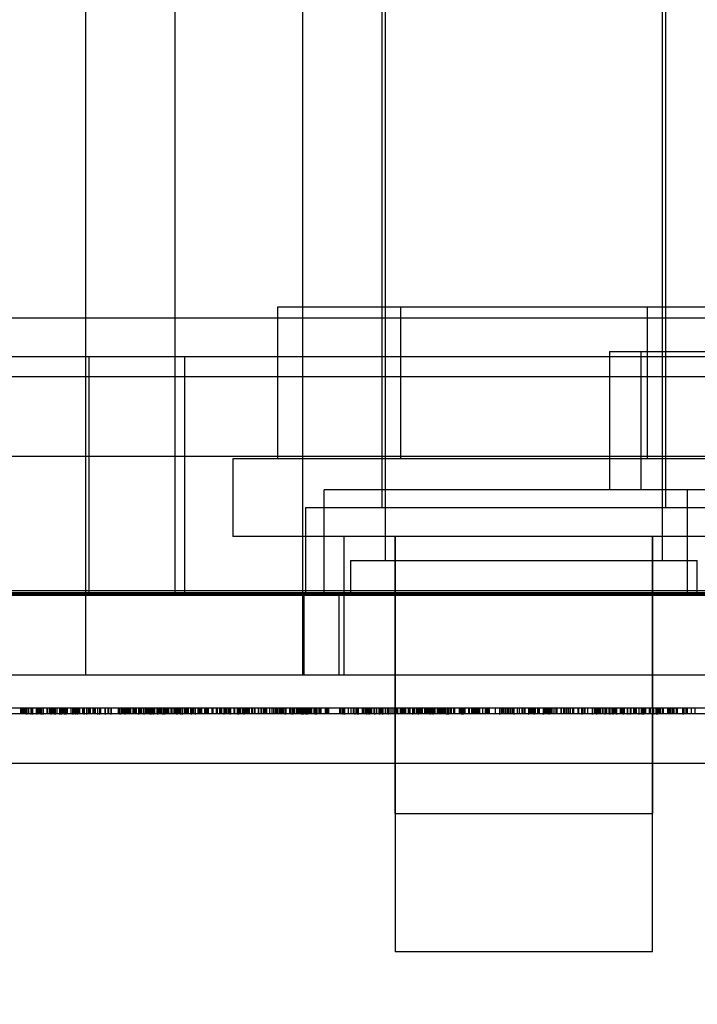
# Model space of a CAD drawing. Header units: inches. Extents: x 1 to 240, y -1 to 159.
# Tile 57 of 111: x 78.911 to 79.522, y 137.375 to 138.264. Entities that reach past the tile are written whole.
import ezdxf
from ezdxf.enums import TextEntityAlignment as Align
from ezdxf.lldxf.tags import DXFTag

# ---------------------------------------------------------------- set-up
doc = ezdxf.new("R2010")
doc.units = ezdxf.units.IN
doc.header["$MEASUREMENT"] = 0
for name, color, linetype in [('COM43543', 7, 'Continuous'), ('COM54932', 7, 'Continuous'), ('COM70219', 7, 'Continuous'), ('COM70657-14', 7, 'Continuous'), ('Default', 7, 'Continuous'), ('HAN13060', 7, 'Continuous'), ('HAN13060_SCREW', 7, 'Continuous'), ('HAN_NUT', 7, 'Continuous'), ('LAB20180', 7, 'Continuous'), ('LOC13320', 7, 'Continuous'), ('NTS17050', 7, 'Continuous'), ('STD21879', 7, 'Continuous')]:
    doc.layers.add(name, color=color, linetype=linetype)
doc.styles.add('SEACAD_Times_New_Roman', font='times.ttf')
tags = doc.linetypes.add('HIDDEN2', pattern=[0.1875, 0.125, -0.0625]).pattern_tags.tags
tags[6:7] = [DXFTag(74, 4), DXFTag(75, 0), DXFTag(340, '0'), DXFTag(46, 0.0), DXFTag(50, 0.0), DXFTag(44, 0.0), DXFTag(45, 0.0)]
tags[4:5] = [DXFTag(74, 4), DXFTag(75, 0), DXFTag(340, '0'), DXFTag(46, 0.0), DXFTag(50, 0.0), DXFTag(44, 0.0), DXFTag(45, 0.0)]
doc.dimstyles.new('HAMMOND_(STH_-_240x160)', dxfattribs={"dimtxt": 1, "dimasz": 1.25, "dimexe": 0.5, "dimexo": 0.5, "dimgap": 0.25, "dimtad": 0, "dimtih": 1, "dimtoh": 1, "dimzin": 0, "dimdsep": 46, "dimtxsty": 'SEACAD_Times_New_Roman', "dimblk1": '_SE_FILLED', "dimblk2": '_SE_FILLED', "dimsah": 1, "dimcen": 0.5, "dimadec": 0, "dimazin": 0, "dimtfac": 0.8, "dimtofl": 0, "dimtmove": 0, "dimatfit": 3, "dimfxl": 1, "dimtolj": 1, "dimtzin": 0, "dimarcsym": 0})

# ---------------------------------------------------------------- blocks, each defined once
blk = doc.blocks.new('SE4')
at = {"layer": 'COM43543', "color": 7, "linetype": 'HIDDEN2'}
for p, q in [((80.42189, 137.94166), (53.05964, 137.94166)), ((80.42189, 137.86966), (53.05964, 137.86966))]:
    blk.add_line(p, q, dxfattribs=at)
at = {"layer": 'COM54932', "color": 7, "linetype": 'HIDDEN2'}
for p, q in [((79.18571, 137.74453), (79.18571, 137.83953)), ((80.13571, 137.83953), (79.18571, 137.83953)), ((79.51321, 137.83953), (79.51321, 137.74453))]:
    blk.add_line(p, q, dxfattribs=at)
at = {"layer": 'COM70219', "color": 7, "linetype": 'HIDDEN2'}
for p, q in [((80.16171, 137.99453), (53.32271, 137.99453)), ((80.16171, 137.74853), (53.32271, 137.74853)), ((80.16171, 137.74653), (53.32271, 137.74653)), ((80.16171, 137.74553), (53.32271, 137.74553))]:
    blk.add_line(p, q, dxfattribs=at)
at = {"layer": 'COM70657-14', "color": 7, "linetype": 'HIDDEN2'}
for p, q in [((52.78671, 137.74453), (80.69571, 137.74453)), ((79.16725, 137.74453), (79.16725, 137.67253)), ((79.19871, 137.74453), (79.19871, 137.67253))]:
    blk.add_line(p, q, dxfattribs=at)
at = {"layer": 'COM70657-14', "color": 7, "linetype": 'Continuous'}
blk.add_line((52.78671, 137.67253), (80.69571, 137.67253), dxfattribs=at)
at = {"layer": 'HAN13060', "color": 7, "linetype": 'HIDDEN2'}
for p, q in [((78.97021, 138.37453), (78.97021, 137.67253)), ((79.16614, 138.37453), (79.16614, 137.67253)), ((79.20321, 137.79753), (79.20321, 137.67253)), ((79.24921, 137.79753), (79.24921, 137.54753)), ((79.48221, 137.54753), (79.48221, 137.79753)), ((79.24921, 137.54753), (79.48221, 137.54753))]:
    blk.add_line(p, q, dxfattribs=at)
at = {"layer": 'HAN13060', "color": 7, "linetype": 'Continuous'}
blk.add_line((80.08424, 137.59253), (78.46693, 137.59253), dxfattribs=at)
at = {"layer": 'HAN13060_SCREW', "color": 7, "linetype": 'HIDDEN2'}
for p, q in [((79.25457, 138.00453), (79.14343, 138.00453)), ((79.14343, 138.00453), (79.14343, 137.86753)), ((79.47685, 138.00453), (79.25457, 138.00453)), ((79.25457, 138.00453), (79.25457, 137.86753)), ((79.58799, 138.00453), (79.47685, 138.00453)), ((79.47685, 138.00453), (79.47685, 137.86753)), ((79.62821, 137.86753), (79.10321, 137.86753)), ((79.10321, 137.86753), (79.10321, 137.79753)), ((79.62821, 137.79753), (79.10321, 137.79753)), ((79.24971, 137.79753), (79.24971, 137.42253)), ((79.48171, 137.42253), (79.48171, 137.79753)), ((79.48171, 137.42253), (79.24971, 137.42253))]:
    blk.add_line(p, q, dxfattribs=at)
at = {"layer": 'HAN_NUT', "color": 7, "linetype": 'HIDDEN2'}
for p, q in [((79.05971, 137.95953), (78.75372, 137.95953)), ((78.97321, 137.95953), (78.97321, 137.74453)), ((79.67171, 137.95953), (79.05971, 137.95953)), ((79.05971, 137.74453), (79.05971, 137.95953))]:
    blk.add_line(p, q, dxfattribs=at)
at = {"layer": 'LAB20180', "color": 7, "linetype": 'Continuous'}
for p, q in [((80.42871, 137.64253), (78.17871, 137.64253)), ((80.24074, 137.63753), (78.36668, 137.63753)), ((78.92647, 137.6369), (78.92647, 137.63753)), ((78.94232, 137.6369), (78.94232, 137.63753)), ((78.94688, 137.63753), (78.94688, 137.6369)), ((78.96273, 137.63753), (78.96273, 137.6369)), ((79.04183, 137.6369), (79.04183, 137.63753)), ((79.0576, 137.6369), (79.0576, 137.63753)), ((79.10851, 137.6369), (79.10851, 137.63753)), ((79.11334, 137.6369), (79.11334, 137.63753)), ((79.15646, 137.63753), (79.15646, 137.6369)), ((79.16524, 137.63753), (79.16524, 137.6369)), ((79.16647, 137.6369), (79.16647, 137.63753)), ((79.17058, 137.6369), (79.17058, 137.63753)), ((79.21588, 137.6369), (79.21588, 137.63753)), ((79.23838, 137.6369), (79.23838, 137.63753)), ((79.24362, 137.6369), (79.24362, 137.63753)), ((79.28136, 137.6369), (79.28136, 137.63753)), ((79.28385, 137.6369), (79.28385, 137.63753)), ((79.29634, 137.63753), (79.29634, 137.6369)), ((79.29743, 137.63753), (79.29743, 137.6369)), ((79.35706, 137.6369), (79.35706, 137.63753)), ((79.38333, 137.6369), (79.38333, 137.63753)), ((79.38855, 137.6369), (79.38855, 137.63753)), ((79.43149, 137.6369), (79.43149, 137.63753)), ((79.43874, 137.63753), (79.43874, 137.6369)), ((79.44366, 137.6369), (79.44366, 137.63753)), ((79.44611, 137.63753), (79.44611, 137.6369))]:
    blk.add_line(p, q, dxfattribs=at)
at = {"layer": 'LAB20180', "color": 7, "linetype": 'HIDDEN2'}
for p, q in [((78.91182, 137.63753), (78.91182, 137.64253)), ((78.9124, 137.63753), (78.9124, 137.64253)), ((78.91346, 137.63753), (78.91346, 137.64253)), ((78.9143, 137.63753), (78.9143, 137.64253)), ((78.91452, 137.63753), (78.91452, 137.64253)), ((78.91532, 137.63753), (78.91532, 137.64253)), ((78.91617, 137.63753), (78.91617, 137.64253)), ((78.91707, 137.63753), (78.91707, 137.64253)), ((78.91717, 137.6369), (78.91717, 137.64315)), ((78.91751, 137.63753), (78.91751, 137.64253)), ((78.91897, 137.63753), (78.91897, 137.64253)), ((78.92119, 137.6369), (78.92119, 137.64315)), ((78.92213, 137.63753), (78.92213, 137.64253)), ((78.92235, 137.64315), (78.92235, 137.6369)), ((78.92609, 137.63753), (78.92609, 137.64253)), ((78.92633, 137.63753), (78.92633, 137.64253)), ((78.92647, 137.63753), (78.92647, 137.64315)), ((78.92694, 137.63753), (78.92694, 137.64253)), ((78.92785, 137.63753), (78.92785, 137.64253)), ((78.92789, 137.63753), (78.92789, 137.64253)), ((78.92855, 137.63753), (78.92855, 137.64253)), ((78.92924, 137.63753), (78.92924, 137.64253)), ((78.92931, 137.63753), (78.92931, 137.64253)), ((78.9303, 137.6369), (78.9303, 137.64315)), ((78.93078, 137.63753), (78.93078, 137.64253)), ((78.93084, 137.6369), (78.93084, 137.64315)), ((78.93189, 137.64315), (78.93189, 137.6369)), ((78.93552, 137.63753), (78.93552, 137.64253)), ((78.93639, 137.63753), (78.93639, 137.64253)), ((78.93816, 137.63753), (78.93816, 137.64253)), ((78.93832, 137.63753), (78.93832, 137.64253)), ((78.93884, 137.63753), (78.93884, 137.64253)), ((78.93929, 137.64315), (78.93929, 137.6369)), ((78.93935, 137.6369), (78.93935, 137.64315)), ((78.93984, 137.63753), (78.93984, 137.64253)), ((78.94019, 137.63753), (78.94019, 137.64253)), ((78.94054, 137.63753), (78.94054, 137.64253)), ((78.94128, 137.63753), (78.94128, 137.64253)), ((78.94188, 137.63753), (78.94188, 137.64253)), ((78.94232, 137.63753), (78.94232, 137.64315)), ((78.94331, 137.6369), (78.94331, 137.64315)), ((78.94454, 137.63753), (78.94454, 137.64253)), ((78.94688, 137.64315), (78.94688, 137.63753)), ((78.94751, 137.63753), (78.94751, 137.64253)), ((78.94806, 137.63753), (78.94806, 137.64253)), ((78.94811, 137.6369), (78.94811, 137.64315)), ((78.94832, 137.64315), (78.94832, 137.6369)), ((78.94848, 137.63753), (78.94848, 137.64253)), ((78.94869, 137.63753), (78.94869, 137.64253)), ((78.94897, 137.63753), (78.94897, 137.64253)), ((78.94976, 137.63753), (78.94976, 137.64253)), ((78.95007, 137.63753), (78.95007, 137.64253)), ((78.95037, 137.63753), (78.95037, 137.64253)), ((78.95068, 137.63753), (78.95068, 137.64253)), ((78.95165, 137.6369), (78.95165, 137.64315)), ((78.95242, 137.64315), (78.95242, 137.6369)), ((78.95253, 137.63753), (78.95253, 137.64253)), ((78.95365, 137.63753), (78.95365, 137.64253)), ((78.95393, 137.63753), (78.95393, 137.64253)), ((78.95403, 137.63753), (78.95403, 137.64253)), ((78.95743, 137.63753), (78.95743, 137.64253)), ((78.95871, 137.6369), (78.95871, 137.64315)), ((78.95956, 137.63753), (78.95956, 137.64253)), ((78.96102, 137.63753), (78.96102, 137.64253)), ((78.96131, 137.64253), (78.96131, 137.64315)), ((78.96131, 137.63753), (78.96131, 137.64253)), ((78.96131, 137.6369), (78.96131, 137.63753)), ((78.96237, 137.63753), (78.96237, 137.64253)), ((78.96261, 137.63753), (78.96261, 137.64253)), ((78.96273, 137.64315), (78.96273, 137.63753)), ((78.96304, 137.63753), (78.96304, 137.64253)), ((78.96321, 137.63753), (78.96321, 137.64253)), ((78.96401, 137.63753), (78.96401, 137.64253)), ((78.96504, 137.63753), (78.96504, 137.64253)), ((78.96778, 137.63753), (78.96778, 137.64253)), ((78.96788, 137.63753), (78.96788, 137.64253)), ((78.96865, 137.64315), (78.96865, 137.6369)), ((78.96936, 137.63753), (78.96936, 137.64253)), ((78.97119, 137.64315), (78.97119, 137.6369)), ((78.97289, 137.63753), (78.97289, 137.64253)), ((78.97354, 137.63753), (78.97354, 137.64253)), ((78.97444, 137.63753), (78.97444, 137.64253)), ((78.97466, 137.63753), (78.97466, 137.64253)), ((78.97708, 137.63753), (78.97708, 137.64253)), ((78.97811, 137.63753), (78.97811, 137.64253)), ((78.97835, 137.63753), (78.97835, 137.64253)), ((78.97916, 137.63753), (78.97916, 137.64253)), ((78.98095, 137.64315), (78.98095, 137.6369)), ((78.98281, 137.64315), (78.98281, 137.6369)), ((78.98372, 137.63753), (78.98372, 137.64253)), ((78.984, 137.63753), (78.984, 137.64253)), ((78.98793, 137.63753), (78.98793, 137.64253)), ((78.98822, 137.6369), (78.98822, 137.64315)), ((78.98827, 137.63753), (78.98827, 137.64253)), ((78.9908, 137.63753), (78.9908, 137.64253)), ((78.99109, 137.63753), (78.99109, 137.64253)), ((78.99119, 137.63753), (78.99119, 137.64253)), ((78.99319, 137.64315), (78.99319, 137.6369)), ((78.99383, 137.63753), (78.99383, 137.64253)), ((78.99998, 137.63753), (78.99998, 137.64253)), ((79.00065, 137.63753), (79.00065, 137.64253)), ((79.00136, 137.6369), (79.00136, 137.64315)), ((79.00299, 137.63753), (79.00299, 137.64253)), ((79.00414, 137.63753), (79.00414, 137.64253)), ((79.00477, 137.63753), (79.00477, 137.64253)), ((79.00567, 137.64315), (79.00567, 137.6369)), ((79.00646, 137.63753), (79.00646, 137.64253)), ((79.00655, 137.63753), (79.00655, 137.64253)), ((79.0067, 137.63753), (79.0067, 137.64253)), ((79.00741, 137.63753), (79.00741, 137.64253)), ((79.00859, 137.63753), (79.00859, 137.64253)), ((79.00984, 137.63753), (79.00984, 137.64253)), ((79.01002, 137.63753), (79.01002, 137.64253)), ((79.01102, 137.63753), (79.01102, 137.64253)), ((79.01327, 137.63753), (79.01327, 137.64253)), ((79.01343, 137.63753), (79.01343, 137.64253)), ((79.0135, 137.63753), (79.0135, 137.64253)), ((79.0144, 137.63753), (79.0144, 137.64253)), ((79.01562, 137.63753), (79.01562, 137.64253)), ((79.01585, 137.63753), (79.01585, 137.64253)), ((79.01635, 137.63753), (79.01635, 137.64253)), ((79.01829, 137.6369), (79.01829, 137.64315)), ((79.01945, 137.63753), (79.01945, 137.64253)), ((79.02, 137.63753), (79.02, 137.64253)), ((79.02023, 137.63753), (79.02023, 137.64253)), ((79.02105, 137.63753), (79.02105, 137.64253)), ((79.02282, 137.63753), (79.02282, 137.64253)), ((79.02317, 137.6369), (79.02317, 137.64315)), ((79.02473, 137.63753), (79.02473, 137.64253)), ((79.02508, 137.63753), (79.02508, 137.64253)), ((79.02557, 137.63753), (79.02557, 137.64253)), ((79.02597, 137.63753), (79.02597, 137.64253)), ((79.0266, 137.63753), (79.0266, 137.64253)), ((79.02663, 137.63753), (79.02663, 137.64253)), ((79.02785, 137.63753), (79.02785, 137.64253)), ((79.02871, 137.6369), (79.02871, 137.64315)), ((79.02871, 137.63753), (79.02871, 137.64253)), ((79.02956, 137.6369), (79.02956, 137.64315)), ((79.0304, 137.63753), (79.0304, 137.64253)), ((79.03124, 137.63753), (79.03124, 137.64253)), ((79.03149, 137.6369), (79.03149, 137.64315)), ((79.03236, 137.63753), (79.03236, 137.64253)), ((79.03291, 137.63753), (79.03291, 137.64253)), ((79.03497, 137.63753), (79.03497, 137.64253)), ((79.03558, 137.6369), (79.03558, 137.64315)), ((79.03652, 137.63753), (79.03652, 137.64253)), ((79.03671, 137.63753), (79.03671, 137.64253)), ((79.03676, 137.63753), (79.03676, 137.64253)), ((79.03753, 137.63753), (79.03753, 137.64253)), ((79.03787, 137.63753), (79.03787, 137.64253)), ((79.03869, 137.63753), (79.03869, 137.64253)), ((79.03884, 137.63753), (79.03884, 137.64253)), ((79.03889, 137.63753), (79.03889, 137.64253)), ((79.04019, 137.64315), (79.04019, 137.6369)), ((79.04033, 137.6369), (79.04033, 137.64315)), ((79.04102, 137.63753), (79.04102, 137.64253)), ((79.0418, 137.6369), (79.0418, 137.64315)), ((79.04183, 137.63753), (79.04183, 137.64315)), ((79.04204, 137.63753), (79.04204, 137.64253)), ((79.04301, 137.63753), (79.04301, 137.64253)), ((79.04316, 137.63753), (79.04316, 137.64253)), ((79.04392, 137.63753), (79.04392, 137.64253)), ((79.04399, 137.63753), (79.04399, 137.64253)), ((79.04418, 137.63753), (79.04418, 137.64253)), ((79.04435, 137.63753), (79.04435, 137.64253)), ((79.04545, 137.63753), (79.04545, 137.64253)), ((79.04763, 137.63753), (79.04763, 137.64253)), ((79.04785, 137.63753), (79.04785, 137.64253)), ((79.04846, 137.63753), (79.04846, 137.64253)), ((79.04856, 137.63753), (79.04856, 137.64253)), ((79.0501, 137.63753), (79.0501, 137.64253)), ((79.05098, 137.63753), (79.05098, 137.64253)), ((79.05158, 137.63753), (79.05158, 137.64253)), ((79.05242, 137.64315), (79.05242, 137.6369)), ((79.05249, 137.64315), (79.05249, 137.6369)), ((79.05412, 137.63753), (79.05412, 137.64253)), ((79.05488, 137.63753), (79.05488, 137.64253)), ((79.05494, 137.63753), (79.05494, 137.64253)), ((79.05603, 137.64315), (79.05603, 137.6369)), ((79.0576, 137.63753), (79.0576, 137.64315)), ((79.05962, 137.63753), (79.05962, 137.64253)), ((79.06063, 137.63753), (79.06063, 137.64253)), ((79.06115, 137.63753), (79.06115, 137.64253)), ((79.06191, 137.63753), (79.06191, 137.64253)), ((79.06229, 137.63753), (79.06229, 137.64253)), ((79.06312, 137.63753), (79.06312, 137.64253)), ((79.06535, 137.63753), (79.06535, 137.64253)), ((79.06562, 137.64315), (79.06562, 137.6369)), ((79.06693, 137.63753), (79.06693, 137.64253)), ((79.0671, 137.63753), (79.0671, 137.64253)), ((79.06762, 137.63753), (79.06762, 137.64253)), ((79.06781, 137.63753), (79.06781, 137.64253)), ((79.06921, 137.63753), (79.06921, 137.64253)), ((79.06923, 137.64315), (79.06923, 137.6369)), ((79.07187, 137.63753), (79.07187, 137.64253)), ((79.07244, 137.63753), (79.07244, 137.64253)), ((79.07283, 137.63753), (79.07283, 137.64253)), ((79.07378, 137.63753), (79.07378, 137.64253)), ((79.07396, 137.63753), (79.07396, 137.64253)), ((79.07525, 137.63753), (79.07525, 137.64253)), ((79.07778, 137.63753), (79.07778, 137.64253)), ((79.07916, 137.63753), (79.07916, 137.64253)), ((79.07985, 137.63753), (79.07985, 137.64253)), ((79.08017, 137.63753), (79.08017, 137.64253)), ((79.08026, 137.63753), (79.08026, 137.64253)), ((79.08069, 137.63753), (79.08069, 137.64253)), ((79.08121, 137.63753), (79.08121, 137.64253)), ((79.08443, 137.63753), (79.08443, 137.64253)), ((79.08533, 137.63753), (79.08533, 137.64253)), ((79.08552, 137.63753), (79.08552, 137.64253)), ((79.08854, 137.63753), (79.08854, 137.64253)), ((79.08942, 137.63753), (79.08942, 137.64253)), ((79.09136, 137.63753), (79.09136, 137.64253)), ((79.0916, 137.63753), (79.0916, 137.64253)), ((79.09231, 137.63753), (79.09231, 137.64253)), ((79.09292, 137.63753), (79.09292, 137.64253)), ((79.09309, 137.63753), (79.09309, 137.64253)), ((79.09531, 137.6369), (79.09531, 137.64315)), ((79.09547, 137.6369), (79.09547, 137.64315)), ((79.09569, 137.63753), (79.09569, 137.64253)), ((79.09623, 137.63753), (79.09623, 137.64253)), ((79.09679, 137.63753), (79.09679, 137.64253)), ((79.09808, 137.63753), (79.09808, 137.64253)), ((79.09956, 137.63753), (79.09956, 137.64253)), ((79.0999, 137.63753), (79.0999, 137.64253)), ((79.10026, 137.63753), (79.10026, 137.64253)), ((79.10059, 137.63753), (79.10059, 137.64253)), ((79.10068, 137.63753), (79.10068, 137.64253)), ((79.10084, 137.63753), (79.10084, 137.64253)), ((79.10104, 137.6369), (79.10104, 137.64315)), ((79.10141, 137.63753), (79.10141, 137.64253)), ((79.10439, 137.63753), (79.10439, 137.64253)), ((79.10497, 137.63753), (79.10497, 137.64253)), ((79.10731, 137.63753), (79.10731, 137.64253)), ((79.10795, 137.6369), (79.10795, 137.64315)), ((79.10851, 137.63753), (79.10851, 137.64315)), ((79.10876, 137.63753), (79.10876, 137.64253)), ((79.10932, 137.63753), (79.10932, 137.64253)), ((79.10947, 137.63753), (79.10947, 137.64253)), ((79.11037, 137.63753), (79.11037, 137.64253)), ((79.1123, 137.63753), (79.1123, 137.64253)), ((79.11265, 137.63753), (79.11265, 137.64253)), ((79.11334, 137.63753), (79.11334, 137.64315)), ((79.11453, 137.63753), (79.11453, 137.64253)), ((79.11465, 137.63753), (79.11465, 137.64253)), ((79.1154, 137.63753), (79.1154, 137.64253)), ((79.1163, 137.63753), (79.1163, 137.64253)), ((79.11733, 137.63753), (79.11733, 137.64253)), ((79.1182, 137.63753), (79.1182, 137.64253)), ((79.12045, 137.63753), (79.12045, 137.64253)), ((79.12085, 137.63753), (79.12085, 137.64253)), ((79.12108, 137.63753), (79.12108, 137.64253)), ((79.12287, 137.63753), (79.12287, 137.64253)), ((79.12345, 137.63753), (79.12345, 137.64253)), ((79.12624, 137.63753), (79.12624, 137.64253)), ((79.12664, 137.63753), (79.12664, 137.64253)), ((79.12874, 137.63753), (79.12874, 137.64253)), ((79.12879, 137.63753), (79.12879, 137.64253)), ((79.12924, 137.63753), (79.12924, 137.64253)), ((79.13098, 137.63753), (79.13098, 137.64253)), ((79.13188, 137.63753), (79.13188, 137.64253)), ((79.13233, 137.63753), (79.13233, 137.64253)), ((79.13278, 137.63753), (79.13278, 137.64253)), ((79.13373, 137.63753), (79.13373, 137.64253)), ((79.13645, 137.63753), (79.13645, 137.64253)), ((79.13861, 137.63753), (79.13861, 137.64253)), ((79.14017, 137.63753), (79.14017, 137.64253)), ((79.14051, 137.63753), (79.14051, 137.64253)), ((79.14199, 137.63753), (79.14199, 137.64253)), ((79.14277, 137.63753), (79.14277, 137.64253)), ((79.14405, 137.63753), (79.14405, 137.64253)), ((79.14412, 137.63753), (79.14412, 137.64253)), ((79.14553, 137.63753), (79.14553, 137.64253)), ((79.14569, 137.63753), (79.14569, 137.64253)), ((79.14578, 137.63753), (79.14578, 137.64253)), ((79.14617, 137.63753), (79.14617, 137.64253)), ((79.14684, 137.63753), (79.14684, 137.64253)), ((79.1471, 137.63753), (79.1471, 137.64253)), ((79.14753, 137.63753), (79.14753, 137.64253)), ((79.14788, 137.63753), (79.14788, 137.64253)), ((79.1483, 137.63753), (79.1483, 137.64253)), ((79.14906, 137.63753), (79.14906, 137.64253)), ((79.15062, 137.6369), (79.15062, 137.64315)), ((79.15136, 137.63753), (79.15136, 137.64253)), ((79.15457, 137.63753), (79.15457, 137.64253)), ((79.15526, 137.63753), (79.15526, 137.64253)), ((79.15646, 137.64315), (79.15646, 137.63753)), ((79.15744, 137.6369), (79.15744, 137.64315)), ((79.15837, 137.63753), (79.15837, 137.64253)), ((79.15858, 137.63753), (79.15858, 137.64253)), ((79.15883, 137.63753), (79.15883, 137.64253)), ((79.16048, 137.63753), (79.16048, 137.64253)), ((79.1606, 137.63753), (79.1606, 137.64253)), ((79.16112, 137.63753), (79.16112, 137.64253)), ((79.16163, 137.63753), (79.16163, 137.64253)), ((79.16208, 137.63753), (79.16208, 137.64253)), ((79.16319, 137.63753), (79.16319, 137.64253)), ((79.16441, 137.63753), (79.16441, 137.64253)), ((79.16524, 137.64315), (79.16524, 137.63753)), ((79.16647, 137.63753), (79.16647, 137.64315)), ((79.16659, 137.64315), (79.16659, 137.6369)), ((79.16755, 137.63753), (79.16755, 137.64253)), ((79.168, 137.63753), (79.168, 137.64253)), ((79.16888, 137.64315), (79.16888, 137.6369)), ((79.16897, 137.63753), (79.16897, 137.64253)), ((79.17058, 137.63753), (79.17058, 137.64315)), ((79.17088, 137.63753), (79.17088, 137.64253)), ((79.17198, 137.63753), (79.17198, 137.64253)), ((79.17253, 137.63753), (79.17253, 137.64253)), ((79.17283, 137.63753), (79.17283, 137.64253)), ((79.17367, 137.63753), (79.17367, 137.64253)), ((79.17374, 137.63753), (79.17374, 137.64253)), ((79.17428, 137.63753), (79.17428, 137.64253)), ((79.17457, 137.63753), (79.17457, 137.64253)), ((79.17644, 137.63753), (79.17644, 137.64253)), ((79.17753, 137.64315), (79.17753, 137.6369)), ((79.17822, 137.64315), (79.17822, 137.6369)), ((79.18024, 137.63753), (79.18024, 137.64253)), ((79.18028, 137.63753), (79.18028, 137.64253)), ((79.18166, 137.63753), (79.18166, 137.64253)), ((79.18287, 137.63753), (79.18287, 137.64253)), ((79.18665, 137.63753), (79.18665, 137.64253)), ((79.18785, 137.63753), (79.18785, 137.64253)), ((79.18858, 137.63753), (79.18858, 137.64253)), ((79.18858, 137.63753), (79.18858, 137.64253)), ((79.1899, 137.63753), (79.1899, 137.64253)), ((79.19981, 137.63753), (79.19981, 137.64253)), ((79.2001, 137.63753), (79.2001, 137.64253)), ((79.20033, 137.63753), (79.20033, 137.64253)), ((79.20188, 137.63753), (79.20188, 137.64253)), ((79.20233, 137.63753), (79.20233, 137.64253)), ((79.20268, 137.6369), (79.20268, 137.64315)), ((79.20271, 137.63753), (79.20271, 137.64253)), ((79.20389, 137.63753), (79.20389, 137.64253)), ((79.20418, 137.6369), (79.20418, 137.64315)), ((79.20419, 137.63753), (79.20419, 137.64253)), ((79.20764, 137.63753), (79.20764, 137.64253)), ((79.20999, 137.63753), (79.20999, 137.64253)), ((79.21209, 137.63753), (79.21209, 137.64253)), ((79.21328, 137.64315), (79.21328, 137.6369)), ((79.2134, 137.63753), (79.2134, 137.64253)), ((79.21366, 137.63753), (79.21366, 137.64253)), ((79.21501, 137.63753), (79.21501, 137.64253)), ((79.21585, 137.63753), (79.21585, 137.64253)), ((79.21588, 137.63753), (79.21588, 137.64315)), ((79.21659, 137.6369), (79.21659, 137.64315)), ((79.22003, 137.63753), (79.22003, 137.64253)), ((79.22137, 137.63753), (79.22137, 137.64253)), ((79.22274, 137.63753), (79.22274, 137.64253)), ((79.22298, 137.63753), (79.22298, 137.64253)), ((79.22319, 137.63753), (79.22319, 137.64253)), ((79.22367, 137.63753), (79.22367, 137.64253)), ((79.22403, 137.63753), (79.22403, 137.64253)), ((79.22417, 137.6369), (79.22417, 137.64315)), ((79.22486, 137.63753), (79.22486, 137.64253)), ((79.22518, 137.63753), (79.22518, 137.64253)), ((79.22575, 137.64315), (79.22575, 137.6369)), ((79.22615, 137.6369), (79.22615, 137.64315)), ((79.22634, 137.63753), (79.22634, 137.64253)), ((79.22639, 137.63753), (79.22639, 137.64253)), ((79.2275, 137.63753), (79.2275, 137.64253)), ((79.22852, 137.63753), (79.22852, 137.64253)), ((79.23053, 137.63753), (79.23053, 137.64253)), ((79.23114, 137.6369), (79.23114, 137.64315)), ((79.23294, 137.63753), (79.23294, 137.64253)), ((79.23504, 137.63753), (79.23504, 137.64253)), ((79.23542, 137.63753), (79.23542, 137.64253)), ((79.23574, 137.6369), (79.23574, 137.64315)), ((79.2369, 137.63753), (79.2369, 137.64253)), ((79.23716, 137.63753), (79.23716, 137.64253)), ((79.23838, 137.63753), (79.23838, 137.64315)), ((79.23871, 137.63753), (79.23871, 137.64253)), ((79.24096, 137.63753), (79.24096, 137.64253)), ((79.24102, 137.63753), (79.24102, 137.64253)), ((79.24258, 137.63753), (79.24258, 137.64253)), ((79.24362, 137.63753), (79.24362, 137.64315)), ((79.24508, 137.63753), (79.24508, 137.64253)), ((79.24705, 137.63753), (79.24705, 137.64253)), ((79.24866, 137.63753), (79.24866, 137.64253)), ((79.25092, 137.63753), (79.25092, 137.64253)), ((79.25164, 137.63753), (79.25164, 137.64253)), ((79.25216, 137.63753), (79.25216, 137.64253)), ((79.25446, 137.63753), (79.25446, 137.64253)), ((79.25524, 137.63753), (79.25524, 137.64253)), ((79.25661, 137.63753), (79.25661, 137.64253)), ((79.2567, 137.63753), (79.2567, 137.64253)), ((79.25719, 137.63753), (79.25719, 137.64253)), ((79.25822, 137.63753), (79.25822, 137.64253)), ((79.25893, 137.63753), (79.25893, 137.64253)), ((79.25932, 137.63753), (79.25932, 137.64253)), ((79.26163, 137.63753), (79.26163, 137.64253)), ((79.26236, 137.63753), (79.26236, 137.64253)), ((79.26315, 137.63753), (79.26315, 137.64253)), ((79.26543, 137.63753), (79.26543, 137.64253)), ((79.26551, 137.6369), (79.26551, 137.64315)), ((79.26598, 137.63753), (79.26598, 137.64253)), ((79.26614, 137.63753), (79.26614, 137.64253)), ((79.26672, 137.63753), (79.26672, 137.64253)), ((79.26686, 137.63753), (79.26686, 137.64253)), ((79.26704, 137.63753), (79.26704, 137.64253)), ((79.26729, 137.63753), (79.26729, 137.64253)), ((79.26929, 137.63753), (79.26929, 137.64253)), ((79.27039, 137.63753), (79.27039, 137.64253)), ((79.27052, 137.63753), (79.27052, 137.64253)), ((79.27064, 137.6369), (79.27064, 137.64315)), ((79.27088, 137.63753), (79.27088, 137.64253)), ((79.27135, 137.63753), (79.27135, 137.64253)), ((79.27154, 137.63753), (79.27154, 137.64253)), ((79.27168, 137.63753), (79.27168, 137.64253)), ((79.27287, 137.63753), (79.27287, 137.64253)), ((79.27309, 137.63753), (79.27309, 137.64253)), ((79.27435, 137.63753), (79.27435, 137.64253)), ((79.27637, 137.63753), (79.27637, 137.64253)), ((79.27715, 137.63753), (79.27715, 137.64253)), ((79.27818, 137.63753), (79.27818, 137.64253)), ((79.27927, 137.63753), (79.27927, 137.64253)), ((79.27972, 137.63753), (79.27972, 137.64253)), ((79.28071, 137.63753), (79.28071, 137.64253)), ((79.28136, 137.63753), (79.28136, 137.64315)), ((79.28199, 137.63753), (79.28199, 137.64253)), ((79.28306, 137.63753), (79.28306, 137.64253)), ((79.28339, 137.63753), (79.28339, 137.64253)), ((79.28385, 137.63753), (79.28385, 137.64315)), ((79.28415, 137.63753), (79.28415, 137.64253)), ((79.2845, 137.63753), (79.2845, 137.64253)), ((79.28533, 137.63753), (79.28533, 137.64253)), ((79.28562, 137.63753), (79.28562, 137.64253)), ((79.28565, 137.63753), (79.28565, 137.64253)), ((79.28787, 137.63753), (79.28787, 137.64253)), ((79.28832, 137.63753), (79.28832, 137.64253)), ((79.289, 137.63753), (79.289, 137.64253)), ((79.2892, 137.63753), (79.2892, 137.64253)), ((79.28983, 137.63753), (79.28983, 137.64253)), ((79.29072, 137.63753), (79.29072, 137.64253)), ((79.29167, 137.63753), (79.29167, 137.64253)), ((79.29252, 137.63753), (79.29252, 137.64253)), ((79.29272, 137.63753), (79.29272, 137.64253)), ((79.29377, 137.63753), (79.29377, 137.64253)), ((79.29395, 137.63753), (79.29395, 137.64253)), ((79.29404, 137.63753), (79.29404, 137.64253)), ((79.29412, 137.63753), (79.29412, 137.64253)), ((79.29505, 137.63753), (79.29505, 137.64253)), ((79.29634, 137.64315), (79.29634, 137.63753)), ((79.29657, 137.63753), (79.29657, 137.64253)), ((79.29736, 137.63753), (79.29736, 137.64253)), ((79.29743, 137.64315), (79.29743, 137.63753)), ((79.2991, 137.63753), (79.2991, 137.64253)), ((79.30037, 137.63753), (79.30037, 137.64253)), ((79.30245, 137.63753), (79.30245, 137.64253)), ((79.30278, 137.63753), (79.30278, 137.64253)), ((79.30336, 137.63753), (79.30336, 137.64253)), ((79.30781, 137.63753), (79.30781, 137.64253)), ((79.30881, 137.63753), (79.30881, 137.64253)), ((79.30947, 137.64315), (79.30947, 137.6369)), ((79.3096, 137.63753), (79.3096, 137.64253)), ((79.3099, 137.63753), (79.3099, 137.64253)), ((79.3099, 137.63753), (79.3099, 137.64253)), ((79.31045, 137.63753), (79.31045, 137.64253)), ((79.31063, 137.64315), (79.31063, 137.6369)), ((79.31182, 137.63753), (79.31182, 137.64253)), ((79.31289, 137.63753), (79.31289, 137.64253)), ((79.31611, 137.63753), (79.31611, 137.64253)), ((79.31623, 137.63753), (79.31623, 137.64253)), ((79.31675, 137.63753), (79.31675, 137.64253)), ((79.31878, 137.63753), (79.31878, 137.64253)), ((79.31921, 137.63753), (79.31921, 137.64253)), ((79.31945, 137.63753), (79.31945, 137.64253)), ((79.31971, 137.63753), (79.31971, 137.64253)), ((79.32006, 137.63753), (79.32006, 137.64253)), ((79.32067, 137.63753), (79.32067, 137.64253)), ((79.32164, 137.63753), (79.32164, 137.64253)), ((79.32168, 137.63753), (79.32168, 137.64253)), ((79.32244, 137.63753), (79.32244, 137.64253)), ((79.32248, 137.63753), (79.32248, 137.64253)), ((79.32268, 137.63753), (79.32268, 137.64253)), ((79.32312, 137.63753), (79.32312, 137.64253)), ((79.32421, 137.63753), (79.32421, 137.64253)), ((79.32506, 137.63753), (79.32506, 137.64253)), ((79.32533, 137.63753), (79.32533, 137.64253)), ((79.32596, 137.63753), (79.32596, 137.64253)), ((79.32866, 137.63753), (79.32866, 137.64253)), ((79.33098, 137.63753), (79.33098, 137.64253)), ((79.33163, 137.63753), (79.33163, 137.64253)), ((79.33224, 137.63753), (79.33224, 137.64253)), ((79.33246, 137.63753), (79.33246, 137.64253)), ((79.33259, 137.63753), (79.33259, 137.64253)), ((79.33321, 137.63753), (79.33321, 137.64253)), ((79.33327, 137.63753), (79.33327, 137.64253)), ((79.33339, 137.63753), (79.33339, 137.64253)), ((79.33403, 137.63753), (79.33403, 137.64253)), ((79.33478, 137.63753), (79.33478, 137.64253)), ((79.34006, 137.63753), (79.34006, 137.64253)), ((79.34015, 137.63753), (79.34015, 137.64253)), ((79.3403, 137.63753), (79.3403, 137.64253)), ((79.34392, 137.6369), (79.34392, 137.64315)), ((79.34544, 137.63753), (79.34544, 137.64253)), ((79.34585, 137.63753), (79.34585, 137.64253)), ((79.34697, 137.63753), (79.34697, 137.64253)), ((79.34736, 137.63753), (79.34736, 137.64253)), ((79.34898, 137.63753), (79.34898, 137.64253)), ((79.34914, 137.63753), (79.34914, 137.64253)), ((79.34952, 137.63753), (79.34952, 137.64253)), ((79.35083, 137.63753), (79.35083, 137.64253)), ((79.35087, 137.63753), (79.35087, 137.64253)), ((79.3522, 137.63753), (79.3522, 137.64253)), ((79.35365, 137.63753), (79.35365, 137.64253)), ((79.35423, 137.63753), (79.35423, 137.64253)), ((79.35424, 137.63753), (79.35424, 137.64253)), ((79.3557, 137.63753), (79.3557, 137.64253)), ((79.35631, 137.63753), (79.35631, 137.64253)), ((79.35643, 137.63753), (79.35643, 137.64253)), ((79.35675, 137.63753), (79.35675, 137.64253)), ((79.35706, 137.63753), (79.35706, 137.64315)), ((79.36014, 137.63753), (79.36014, 137.64253)), ((79.36166, 137.63753), (79.36166, 137.64253)), ((79.36182, 137.63753), (79.36182, 137.64253)), ((79.36425, 137.63753), (79.36425, 137.64253)), ((79.36472, 137.63753), (79.36472, 137.64253)), ((79.36618, 137.63753), (79.36618, 137.64253)), ((79.36697, 137.63753), (79.36697, 137.64253)), ((79.37013, 137.6369), (79.37013, 137.64315)), ((79.37028, 137.63753), (79.37028, 137.64253)), ((79.37067, 137.63753), (79.37067, 137.64253)), ((79.37129, 137.63753), (79.37129, 137.64253)), ((79.37213, 137.63753), (79.37213, 137.64253)), ((79.37289, 137.63753), (79.37289, 137.64253)), ((79.37292, 137.63753), (79.37292, 137.64253)), ((79.3738, 137.63753), (79.3738, 137.64253)), ((79.37425, 137.63753), (79.37425, 137.64253)), ((79.37438, 137.63753), (79.37438, 137.64253)), ((79.37535, 137.6369), (79.37535, 137.64315)), ((79.37636, 137.63753), (79.37636, 137.64253)), ((79.37849, 137.63753), (79.37849, 137.64253)), ((79.37927, 137.63753), (79.37927, 137.64253)), ((79.37994, 137.63753), (79.37994, 137.64253)), ((79.38333, 137.63753), (79.38333, 137.64315)), ((79.38443, 137.63753), (79.38443, 137.64253)), ((79.38455, 137.63753), (79.38455, 137.64253)), ((79.38534, 137.63753), (79.38534, 137.64253)), ((79.38545, 137.63753), (79.38545, 137.64253)), ((79.38606, 137.63753), (79.38606, 137.64253)), ((79.38636, 137.63753), (79.38636, 137.64253)), ((79.38694, 137.63753), (79.38694, 137.64253)), ((79.38706, 137.63753), (79.38706, 137.64253)), ((79.38768, 137.63753), (79.38768, 137.64253)), ((79.38855, 137.63753), (79.38855, 137.64315)), ((79.38945, 137.63753), (79.38945, 137.64253)), ((79.38969, 137.63753), (79.38969, 137.64253)), ((79.39054, 137.63753), (79.39054, 137.64253)), ((79.39225, 137.63753), (79.39225, 137.64253)), ((79.39404, 137.63753), (79.39404, 137.64253)), ((79.39541, 137.63753), (79.39541, 137.64253)), ((79.39566, 137.63753), (79.39566, 137.64253)), ((79.39927, 137.63753), (79.39927, 137.64253)), ((79.39973, 137.63753), (79.39973, 137.64253)), ((79.40175, 137.63753), (79.40175, 137.64253)), ((79.40258, 137.63753), (79.40258, 137.64253)), ((79.40424, 137.63753), (79.40424, 137.64253)), ((79.40426, 137.63753), (79.40426, 137.64253)), ((79.40567, 137.63753), (79.40567, 137.64253)), ((79.4058, 137.63753), (79.4058, 137.64253)), ((79.40646, 137.63753), (79.40646, 137.64253)), ((79.40771, 137.63753), (79.40771, 137.64253)), ((79.40984, 137.63753), (79.40984, 137.64253)), ((79.41095, 137.63753), (79.41095, 137.64253)), ((79.41471, 137.63753), (79.41471, 137.64253)), ((79.41504, 137.63753), (79.41504, 137.64253)), ((79.41514, 137.63753), (79.41514, 137.64253)), ((79.4152, 137.63753), (79.4152, 137.64253)), ((79.41812, 137.63753), (79.41812, 137.64253)), ((79.41817, 137.63753), (79.41817, 137.64253)), ((79.41829, 137.6369), (79.41829, 137.64315)), ((79.41855, 137.63753), (79.41855, 137.64253)), ((79.41871, 137.63753), (79.41871, 137.64253)), ((79.41887, 137.63753), (79.41887, 137.64253)), ((79.42031, 137.63753), (79.42031, 137.64253)), ((79.42097, 137.63753), (79.42097, 137.64253)), ((79.42113, 137.63753), (79.42113, 137.64253)), ((79.42332, 137.63753), (79.42332, 137.64253)), ((79.42781, 137.6369), (79.42781, 137.64315)), ((79.42948, 137.63753), (79.42948, 137.64253)), ((79.43065, 137.63753), (79.43065, 137.64253)), ((79.43085, 137.63753), (79.43085, 137.64253)), ((79.43149, 137.63753), (79.43149, 137.64315)), ((79.43287, 137.63753), (79.43287, 137.64253)), ((79.43367, 137.63753), (79.43367, 137.64253)), ((79.43384, 137.63753), (79.43384, 137.64253)), ((79.43478, 137.63753), (79.43478, 137.64253)), ((79.4368, 137.63753), (79.4368, 137.64253)), ((79.43735, 137.63753), (79.43735, 137.64253)), ((79.43874, 137.64315), (79.43874, 137.63753)), ((79.43929, 137.63753), (79.43929, 137.64253)), ((79.44057, 137.63753), (79.44057, 137.64253)), ((79.44264, 137.63753), (79.44264, 137.64253)), ((79.44309, 137.63753), (79.44309, 137.64253)), ((79.44366, 137.63753), (79.44366, 137.64315)), ((79.44529, 137.63753), (79.44529, 137.64253)), ((79.44542, 137.63753), (79.44542, 137.64253)), ((79.44611, 137.64315), (79.44611, 137.63753)), ((79.44739, 137.63753), (79.44739, 137.64253)), ((79.44843, 137.63753), (79.44843, 137.64253)), ((79.44922, 137.63753), (79.44922, 137.64253)), ((79.44958, 137.6369), (79.44958, 137.64315)), ((79.45287, 137.63753), (79.45287, 137.64253)), ((79.45301, 137.63753), (79.45301, 137.64253)), ((79.45332, 137.63753), (79.45332, 137.64253)), ((79.45377, 137.63753), (79.45377, 137.64253)), ((79.45399, 137.63753), (79.45399, 137.64253)), ((79.45485, 137.63753), (79.45485, 137.64253)), ((79.45525, 137.64315), (79.45525, 137.6369)), ((79.45536, 137.63753), (79.45536, 137.64253)), ((79.45577, 137.63753), (79.45577, 137.64253)), ((79.45665, 137.63753), (79.45665, 137.64253)), ((79.45931, 137.64315), (79.45931, 137.6369)), ((79.45938, 137.63753), (79.45938, 137.64253)), ((79.462, 137.6369), (79.462, 137.64315)), ((79.46266, 137.63753), (79.46266, 137.64253)), ((79.46504, 137.63753), (79.46504, 137.64253)), ((79.46601, 137.63753), (79.46601, 137.64253)), ((79.46617, 137.63753), (79.46617, 137.64253)), ((79.46641, 137.63753), (79.46641, 137.64253)), ((79.46735, 137.63753), (79.46735, 137.64253)), ((79.46987, 137.6369), (79.46987, 137.64315)), ((79.47196, 137.63753), (79.47196, 137.64253)), ((79.47225, 137.64315), (79.47225, 137.6369)), ((79.47245, 137.64315), (79.47245, 137.6369)), ((79.47362, 137.64315), (79.47362, 137.6369)), ((79.47483, 137.63753), (79.47483, 137.64253)), ((79.4758, 137.63753), (79.4758, 137.64253)), ((79.47916, 137.63753), (79.47916, 137.64253)), ((79.47934, 137.63753), (79.47934, 137.64253)), ((79.48001, 137.63753), (79.48001, 137.64253)), ((79.48307, 137.6369), (79.48307, 137.64315)), ((79.48513, 137.63753), (79.48513, 137.64253)), ((79.48539, 137.64315), (79.48539, 137.6369)), ((79.48558, 137.64315), (79.48558, 137.6369)), ((79.48604, 137.64315), (79.48604, 137.6369)), ((79.48637, 137.63753), (79.48637, 137.64253)), ((79.48739, 137.63753), (79.48739, 137.64253)), ((79.48799, 137.63753), (79.48799, 137.64253)), ((79.48803, 137.63753), (79.48803, 137.64253)), ((79.48848, 137.63753), (79.48848, 137.64253)), ((79.48893, 137.63753), (79.48893, 137.64253)), ((79.49086, 137.63753), (79.49086, 137.64253)), ((79.49097, 137.63753), (79.49097, 137.64253)), ((79.49176, 137.63753), (79.49176, 137.64253)), ((79.49576, 137.63753), (79.49576, 137.64253)), ((79.49675, 137.63753), (79.49675, 137.64253)), ((79.4976, 137.63753), (79.4976, 137.64253)), ((79.498, 137.63753), (79.498, 137.64253)), ((79.49879, 137.63753), (79.49879, 137.64253)), ((79.50004, 137.63753), (79.50004, 137.64253)), ((79.50007, 137.63753), (79.50007, 137.64253)), ((79.50123, 137.63753), (79.50123, 137.64253)), ((79.50135, 137.63753), (79.50135, 137.64253)), ((79.50358, 137.63753), (79.50358, 137.64253)), ((79.50446, 137.63753), (79.50446, 137.64253)), ((79.50917, 137.63753), (79.50917, 137.64253)), ((79.50986, 137.6369), (79.50986, 137.64315)), ((79.51034, 137.63753), (79.51034, 137.64253)), ((79.51209, 137.63753), (79.51209, 137.64253)), ((79.51334, 137.63753), (79.51334, 137.64253)), ((79.51691, 137.63753), (79.51691, 137.64253)), ((79.52041, 137.63753), (79.52041, 137.64253))]:
    blk.add_line(p, q, dxfattribs=at)
at = {"layer": 'LOC13320', "color": 7, "linetype": 'HIDDEN2'}
for p, q in [((79.23771, 138.54053), (79.23771, 137.82353)), ((79.49371, 137.82353), (79.49371, 138.54053)), ((79.05071, 138.27453), (79.05071, 137.74453)), ((79.16871, 137.82353), (79.56271, 137.82353)), ((79.16871, 137.82353), (79.16871, 137.74453))]:
    blk.add_line(p, q, dxfattribs=at)
at = {"layer": 'NTS17050', "color": 7, "linetype": 'HIDDEN2'}
for p, q in [((79.44298, 137.96453), (79.47121, 137.96453)), ((79.44298, 137.96453), (79.44298, 137.83953)), ((79.47121, 137.96453), (79.65371, 137.96453)), ((79.47121, 137.96453), (79.47121, 137.83953))]:
    blk.add_line(p, q, dxfattribs=at)
at = {"layer": 'STD21879', "color": 7, "linetype": 'HIDDEN2'}
for p, q in [((79.24071, 138.74453), (79.24071, 137.77578)), ((79.49071, 137.77578), (79.49071, 138.74453)), ((79.20946, 137.77578), (79.52196, 137.77578)), ((79.20946, 137.77578), (79.20946, 137.74453)), ((79.52196, 137.74453), (79.52196, 137.77578))]:
    blk.add_line(p, q, dxfattribs=at)
blk = doc.blocks.new('DMBLK3165')
at = {"layer": 'Default', "linetype": 'Continuous'}
for points in [[(54.36582, 134.50518), (54.36582, 134.92185), (53.11582, 134.71351)], [(79.11571, 134.50518), (80.36571, 134.71351), (79.11571, 134.92185)]]:
    blk.add_hatch(color=7, dxfattribs=at).paths.add_polyline_path(points)
at = {"layer": 'Default', "color": 7, "linetype": 'Continuous'}
for p, q in [((80.36571, 137.75316), (80.36571, 134.21351)), ((53.11582, 137.74466), (53.11582, 134.21351)), ((53.11582, 134.71351), (63.14432, 134.71351)), ((70.33721, 134.71351), (80.36571, 134.71351))]:
    blk.add_line(p, q, dxfattribs=at)
at = {"layer": 'Default', "color": 7, "linetype": 'Continuous', "style": 'SEACAD_Times_New_Roman'}
for s, p in [('27.25', (65.0346, 135.21351)), ('DOOR', (64.64361, 133.71351)), ('OPENING', (63.49432, 132.21351))]:
    blk.add_text(s, height=1, dxfattribs=at).set_placement(p, align=Align.TOP_LEFT)
blk = doc.blocks.new('_SE_FILLED')
at = {"color": 0}
blk.add_line((0, 0), (-1, 0), dxfattribs=at)
blk.add_solid([(0, 0), (-1, -0.1665), (-1, 0.1665), (0, 0)], dxfattribs=at)

msp = doc.modelspace()

# ---------------------------------------------------------------- block references
at = {"layer": 'Default'}
msp.add_blockref('SE4', (0, 0), dxfattribs=at)

# ---------------------------------------------------------------- dimensions: what is measured, and where the dimension line sits
at = {"layer": 'Default', "color": 7, "linetype": 'Continuous'}
dim = msp.add_linear_dim(base=(53.11582, 134.71351), p1=(53.11582, 138.24466), p2=(80.36571, 138.25316), angle=0.01787, text='\\A1;<>\\PDOOR\\XOPENING', dimstyle='HAMMOND_(STH_-_240x160)', dxfattribs=at)
dim.commit()
dim.dimension.update_dxf_attribs({"geometry": 'DMBLK3165', "text_midpoint": (66.74077, 134.71351), "dimtype": 161})

doc.saveas('drawing.dxf')
